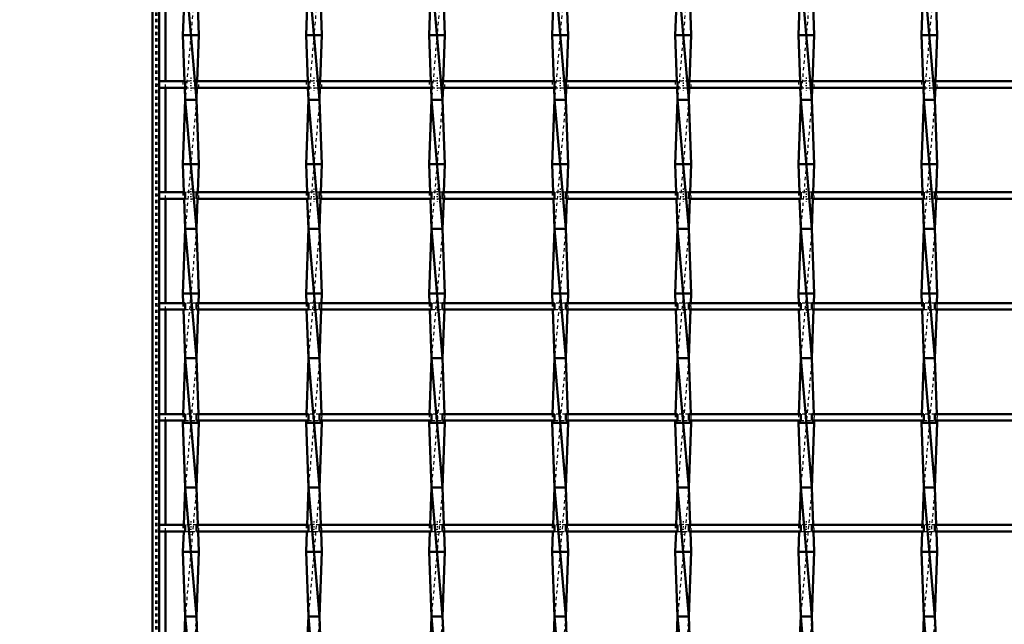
# Model space of a CAD drawing. Header units: millimetres. Extents: x -796 to 551, y -500 to 878.
# Tile 3 of 21: x -491 to -186, y -304 to -117. Entities that reach past the tile are written whole.
import ezdxf

# ---------------------------------------------------------------- set-up
doc = ezdxf.new("R2010")
doc.units = ezdxf.units.MM
doc.linetypes.add('Center', pattern=[1.5, 0.45, -0.5, 0.05, -0.5])
doc.linetypes.add('Dashed', pattern=[2, 1, -1])
for name, color, linetype, lineweight in [('2d ConnectionPoints', 7, 'Continuous', 50), ('AM_0', 7, 'Continuous', 50), ('AM_5', 3, 'Continuous', 25), ('AM_7', 7, 'Center', 25), ('AM_9', 6, 'Dashed', 25)]:
    doc.layers.add(name, color=color, linetype=linetype, lineweight=lineweight)
doc.dimstyles.new('ISO-25', dxfattribs={"dimtxt": 2.5, "dimasz": 2.5, "dimexe": 1.25, "dimexo": 0.625, "dimtad": 1, "dimtxsty": 'Standard', "dimcen": 2.5, "dimadec": 0, "dimazin": 0, "dimtfac": 1, "dimtmove": 0, "dimatfit": 3, "dimfxl": 1, "dimarcsym": 0})

# ---------------------------------------------------------------- blocks, each defined once
blk = doc.blocks.new('3_8jdejsm52g9615kl5ly75rf4p________0_in_LSSP2303438211900100035010_4')
at = {"layer": 'AM_0'}
for p, q in [((-439.88, -101.99), (-436.42, -142)), ((-439.95, -103.99), (-440.6, -122)), ((-436.35, -103.99), (-435.7, -122)), ((-440.6, -122), (-440.09, -136.32)), ((-435.7, -122), (-440.6, -122)), ((-435.7, -122), (-436.21, -136.32)), ((-440.01, -138.32), (-439.88, -142)), ((-436.29, -138.32), (-436.42, -142)), ((-439.88, -142), (-440.6, -162)), ((-439.88, -142), (-436.42, -182)), ((-436.42, -142), (-439.88, -142)), ((-436.42, -142), (-435.7, -162)), ((-435.7, -162), (-440.6, -162)), ((-440.6, -162), (-440.29, -170.65)), ((-435.7, -162), (-436.01, -170.65)), ((-440.22, -172.65), (-439.88, -182)), ((-436.08, -172.65), (-436.42, -182)), ((-439.88, -182), (-440.6, -202)), ((-439.88, -182), (-436.42, -222)), ((-436.42, -182), (-439.88, -182)), ((-436.42, -182), (-435.7, -202)), ((-440.6, -202), (-440.49, -204.98)), ((-435.7, -202), (-440.6, -202)), ((-435.7, -202), (-435.81, -204.98)), ((-440.42, -206.98), (-439.88, -222)), ((-435.88, -206.98), (-436.42, -222)), ((-439.88, -222), (-440.5, -239.31)), ((-436.42, -222), (-439.88, -222)), ((-439.88, -222), (-436.42, -262)), ((-436.42, -222), (-435.8, -239.31)), ((-440.58, -241.31), (-440.6, -242)), ((-440.6, -242), (-439.88, -262)), ((-435.7, -242), (-440.6, -242)), ((-435.7, -242), (-436.42, -262)), ((-435.72, -241.31), (-435.7, -242)), ((-439.88, -262), (-440.3, -273.64)), ((-436.42, -262), (-439.88, -262)), ((-439.88, -262), (-436.42, -302)), ((-436.42, -262), (-436, -273.64)), ((-440.37, -275.64), (-440.6, -282)), ((-435.93, -275.64), (-435.7, -282)), ((-440.6, -282), (-439.88, -302)), ((-435.7, -282), (-440.6, -282)), ((-435.7, -282), (-436.42, -302)), ((-439.88, -302), (-440.1, -307.97)), ((-436.42, -302), (-439.88, -302)), ((-439.88, -302), (-436.42, -342)), ((-436.42, -302), (-436.2, -307.97))]:
    blk.add_line(p, q, dxfattribs=at)
at = {"layer": 'AM_9'}
for p, q in [((-436.42, -102), (-439.88, -142)), ((-440.09, -136.32), (-440.01, -138.32)), ((-436.21, -136.32), (-436.29, -138.32)), ((-436.42, -142), (-439.88, -182)), ((-440.29, -170.65), (-440.22, -172.65)), ((-436.01, -170.65), (-436.08, -172.65)), ((-436.42, -182), (-439.88, -222)), ((-440.49, -204.98), (-440.42, -206.98)), ((-435.81, -204.98), (-435.88, -206.98)), ((-436.42, -222), (-439.88, -262)), ((-440.5, -239.31), (-440.58, -241.31)), ((-435.8, -239.31), (-435.72, -241.31)), ((-436.42, -262), (-439.88, -302)), ((-440.3, -273.64), (-440.37, -275.64)), ((-436, -273.64), (-435.93, -275.64)), ((-436.42, -302), (-439.88, -342))]:
    blk.add_line(p, q, dxfattribs=at)
blk = doc.blocks.new('4_dcpkgafhj36kax7x0ks3xwd0w________0_in_LSSP2303438211900100035010_4')
at = {"layer": 'AM_0'}
for p, q in [((-401.78, -102), (-398.32, -142)), ((-401.85, -103.99), (-402.5, -122)), ((-398.25, -103.99), (-397.6, -122)), ((-402.5, -122), (-401.99, -136.32)), ((-397.6, -122), (-402.5, -122)), ((-397.6, -122), (-398.11, -136.32)), ((-401.91, -138.32), (-401.78, -142)), ((-398.19, -138.32), (-398.32, -142)), ((-401.78, -142), (-402.5, -162)), ((-401.78, -142), (-398.32, -182)), ((-398.32, -142), (-401.78, -142)), ((-398.32, -142), (-397.6, -162)), ((-397.6, -162), (-402.5, -162)), ((-402.5, -162), (-402.19, -170.65)), ((-397.6, -162), (-397.91, -170.65)), ((-402.12, -172.65), (-401.78, -182)), ((-397.98, -172.65), (-398.32, -182)), ((-401.78, -182), (-402.5, -202)), ((-401.78, -182), (-398.32, -222)), ((-398.32, -182), (-401.78, -182)), ((-398.32, -182), (-397.6, -202)), ((-402.5, -202), (-402.39, -204.98)), ((-397.6, -202), (-402.5, -202)), ((-397.6, -202), (-397.71, -204.98)), ((-402.32, -206.98), (-401.78, -222)), ((-397.78, -206.98), (-398.32, -222)), ((-401.78, -222), (-402.4, -239.31)), ((-401.78, -222), (-398.32, -262)), ((-398.32, -222), (-401.78, -222)), ((-398.32, -222), (-397.7, -239.31)), ((-402.48, -241.31), (-402.5, -242)), ((-402.5, -242), (-401.78, -262)), ((-397.6, -242), (-402.5, -242)), ((-397.6, -242), (-398.32, -262)), ((-397.62, -241.31), (-397.6, -242)), ((-401.78, -262), (-402.2, -273.64)), ((-401.78, -262), (-398.32, -302)), ((-398.32, -262), (-401.78, -262)), ((-398.32, -262), (-397.9, -273.64)), ((-402.27, -275.64), (-402.5, -282)), ((-397.83, -275.64), (-397.6, -282)), ((-397.6, -282), (-402.5, -282)), ((-402.5, -282), (-401.78, -302)), ((-397.6, -282), (-398.32, -302)), ((-401.78, -302), (-402, -307.97)), ((-401.78, -302), (-398.32, -342)), ((-398.32, -302), (-401.78, -302)), ((-398.32, -302), (-398.1, -307.97))]:
    blk.add_line(p, q, dxfattribs=at)
at = {"layer": 'AM_9'}
for p, q in [((-398.32, -102), (-401.78, -142)), ((-401.99, -136.32), (-401.91, -138.32)), ((-398.11, -136.32), (-398.19, -138.32)), ((-398.32, -142), (-401.78, -182)), ((-402.19, -170.65), (-402.12, -172.65)), ((-397.91, -170.65), (-397.98, -172.65)), ((-398.32, -182), (-401.78, -222)), ((-402.39, -204.98), (-402.32, -206.98)), ((-397.71, -204.98), (-397.78, -206.98)), ((-398.32, -222), (-401.78, -262)), ((-402.4, -239.31), (-402.48, -241.31)), ((-397.7, -239.31), (-397.62, -241.31)), ((-398.32, -262), (-401.78, -302)), ((-402.2, -273.64), (-402.27, -275.64)), ((-397.9, -273.64), (-397.83, -275.64)), ((-398.32, -302), (-401.78, -342))]:
    blk.add_line(p, q, dxfattribs=at)
blk = doc.blocks.new('5_rvnbnyqokekzyzpi90rt1ocik________0_in_LSSP2303438211900100035010_4')
at = {"layer": 'AM_0'}
for p, q in [((-363.68, -102), (-360.22, -142)), ((-363.75, -103.99), (-364.4, -122)), ((-360.15, -103.99), (-359.5, -122)), ((-364.4, -122), (-363.89, -136.32)), ((-359.5, -122), (-364.4, -122)), ((-359.5, -122), (-360.01, -136.32)), ((-363.81, -138.32), (-363.68, -142)), ((-360.09, -138.32), (-360.22, -142)), ((-363.68, -142), (-364.4, -162)), ((-363.68, -142), (-360.22, -182)), ((-360.22, -142), (-363.68, -142)), ((-360.22, -142), (-359.5, -162)), ((-359.5, -162), (-364.4, -162)), ((-364.4, -162), (-364.09, -170.65)), ((-359.5, -162), (-359.81, -170.65)), ((-364.02, -172.65), (-363.68, -182)), ((-359.88, -172.65), (-360.22, -182)), ((-363.68, -182), (-364.4, -202)), ((-363.68, -182), (-360.22, -222)), ((-360.22, -182), (-363.68, -182)), ((-360.22, -182), (-359.5, -202)), ((-364.4, -202), (-364.29, -204.98)), ((-359.5, -202), (-364.4, -202)), ((-359.5, -202), (-359.61, -204.98)), ((-364.22, -206.98), (-363.68, -222)), ((-359.68, -206.98), (-360.22, -222)), ((-363.68, -222), (-364.3, -239.31)), ((-363.68, -222), (-360.22, -262)), ((-360.22, -222), (-363.68, -222)), ((-360.22, -222), (-359.6, -239.31)), ((-364.38, -241.31), (-364.4, -242)), ((-359.5, -242), (-364.4, -242)), ((-364.4, -242), (-363.68, -262)), ((-359.5, -242), (-360.22, -262)), ((-359.52, -241.31), (-359.5, -242)), ((-363.68, -262), (-364.1, -273.64)), ((-360.22, -262), (-363.68, -262)), ((-363.68, -262), (-360.22, -302)), ((-360.22, -262), (-359.8, -273.64)), ((-364.17, -275.64), (-364.4, -282)), ((-359.73, -275.64), (-359.5, -282)), ((-359.5, -282), (-364.4, -282)), ((-364.4, -282), (-363.68, -302)), ((-359.5, -282), (-360.22, -302)), ((-363.68, -302), (-363.9, -307.97)), ((-363.68, -302), (-360.22, -342)), ((-360.22, -302), (-363.68, -302)), ((-360.22, -302), (-360, -307.97))]:
    blk.add_line(p, q, dxfattribs=at)
at = {"layer": 'AM_9'}
for p, q in [((-360.22, -102), (-363.68, -142)), ((-363.89, -136.32), (-363.81, -138.32)), ((-360.01, -136.32), (-360.09, -138.32)), ((-360.22, -142), (-363.68, -182)), ((-364.09, -170.65), (-364.02, -172.65)), ((-359.81, -170.65), (-359.88, -172.65)), ((-360.22, -182), (-363.68, -222)), ((-364.29, -204.98), (-364.22, -206.98)), ((-359.61, -204.98), (-359.68, -206.98)), ((-360.22, -222), (-363.68, -262)), ((-364.3, -239.31), (-364.38, -241.31)), ((-359.6, -239.31), (-359.52, -241.31)), ((-360.22, -262), (-363.68, -302)), ((-364.1, -273.64), (-364.17, -275.64)), ((-359.8, -273.64), (-359.73, -275.64)), ((-360.22, -302), (-363.68, -342))]:
    blk.add_line(p, q, dxfattribs=at)
blk = doc.blocks.new('6_2ymrbvl5xlm0zqnermw9k2z6b________0_in_LSSP2303438211900100035010_4')
at = {"layer": 'AM_0'}
for p, q in [((-325.58, -102), (-322.12, -142)), ((-325.65, -103.99), (-326.3, -122)), ((-322.05, -103.99), (-321.4, -122)), ((-326.3, -122), (-325.79, -136.32)), ((-321.4, -122), (-326.3, -122)), ((-321.4, -122), (-321.91, -136.32)), ((-325.71, -138.32), (-325.58, -142)), ((-321.99, -138.32), (-322.12, -142)), ((-325.58, -142), (-326.3, -162)), ((-325.58, -142), (-322.12, -182)), ((-322.12, -142), (-325.58, -142)), ((-322.12, -142), (-321.4, -162)), ((-321.4, -162), (-326.3, -162)), ((-326.3, -162), (-325.99, -170.65)), ((-321.4, -162), (-321.71, -170.65)), ((-325.92, -172.65), (-325.58, -182)), ((-321.78, -172.65), (-322.12, -182)), ((-325.58, -182), (-326.3, -202)), ((-322.12, -182), (-325.58, -182)), ((-325.58, -182), (-322.12, -222)), ((-322.12, -182), (-321.4, -202)), ((-321.4, -202), (-326.3, -202)), ((-326.3, -202), (-326.19, -204.98)), ((-321.4, -202), (-321.51, -204.98)), ((-326.12, -206.98), (-325.58, -222)), ((-321.58, -206.98), (-322.12, -222)), ((-325.58, -222), (-326.2, -239.31)), ((-325.58, -222), (-322.12, -262)), ((-322.12, -222), (-325.58, -222)), ((-322.12, -222), (-321.5, -239.31)), ((-326.28, -241.31), (-326.3, -242)), ((-321.4, -242), (-326.3, -242)), ((-326.3, -242), (-325.58, -262)), ((-321.4, -242), (-322.12, -262)), ((-321.42, -241.31), (-321.4, -242)), ((-325.58, -262), (-326, -273.64)), ((-322.12, -262), (-325.58, -262)), ((-325.58, -262), (-322.12, -302)), ((-322.12, -262), (-321.7, -273.64)), ((-326.07, -275.64), (-326.3, -282)), ((-321.63, -275.64), (-321.4, -282)), ((-326.3, -282), (-325.58, -302)), ((-321.4, -282), (-326.3, -282)), ((-321.4, -282), (-322.12, -302)), ((-325.58, -302), (-325.8, -307.97)), ((-325.58, -302), (-322.12, -342)), ((-322.12, -302), (-325.58, -302)), ((-322.12, -302), (-321.9, -307.97))]:
    blk.add_line(p, q, dxfattribs=at)
at = {"layer": 'AM_9'}
for p, q in [((-322.12, -102), (-325.58, -142)), ((-325.79, -136.32), (-325.71, -138.32)), ((-321.91, -136.32), (-321.99, -138.32)), ((-322.12, -142), (-325.58, -182)), ((-325.99, -170.65), (-325.92, -172.65)), ((-321.71, -170.65), (-321.78, -172.65)), ((-322.12, -182), (-325.58, -222)), ((-326.19, -204.98), (-326.12, -206.98)), ((-321.51, -204.98), (-321.58, -206.98)), ((-322.12, -222), (-325.58, -262)), ((-326.2, -239.31), (-326.28, -241.31)), ((-321.5, -239.31), (-321.42, -241.31)), ((-322.12, -262), (-325.58, -302)), ((-326, -273.64), (-326.07, -275.64)), ((-321.7, -273.64), (-321.63, -275.64)), ((-322.12, -302), (-325.58, -342))]:
    blk.add_line(p, q, dxfattribs=at)
blk = doc.blocks.new('7_hjg0mv59fyhx2bdtm4tsp8flm________0_in_LSSP2303438211900100035010_4')
at = {"layer": 'AM_0'}
for p, q in [((-287.48, -102), (-284.02, -142)), ((-287.55, -103.99), (-288.2, -122)), ((-283.95, -103.99), (-283.3, -122)), ((-283.3, -122), (-288.2, -122)), ((-288.2, -122), (-287.69, -136.32)), ((-283.3, -122), (-283.81, -136.32)), ((-287.61, -138.32), (-287.48, -142)), ((-283.89, -138.32), (-284.02, -142)), ((-287.48, -142), (-288.2, -162)), ((-287.48, -142), (-284.02, -182)), ((-284.02, -142), (-287.48, -142)), ((-284.02, -142), (-283.3, -162)), ((-283.3, -162), (-288.2, -162)), ((-288.2, -162), (-287.89, -170.65)), ((-283.3, -162), (-283.61, -170.65)), ((-287.82, -172.65), (-287.48, -182)), ((-283.68, -172.65), (-284.02, -182)), ((-287.48, -182), (-288.2, -202)), ((-284.02, -182), (-287.48, -182)), ((-287.48, -182), (-284.02, -222)), ((-284.02, -182), (-283.3, -202)), ((-283.3, -202), (-288.2, -202)), ((-288.2, -202), (-288.09, -204.98)), ((-283.3, -202), (-283.41, -204.98)), ((-288.02, -206.98), (-287.48, -222)), ((-283.48, -206.98), (-284.02, -222)), ((-287.48, -222), (-288.1, -239.31)), ((-287.48, -222), (-284.02, -262)), ((-284.02, -222), (-287.48, -222)), ((-284.02, -222), (-283.4, -239.31)), ((-288.18, -241.31), (-288.2, -242)), ((-283.3, -242), (-288.2, -242)), ((-288.2, -242), (-287.48, -262)), ((-283.3, -242), (-284.02, -262)), ((-283.32, -241.31), (-283.3, -242)), ((-287.48, -262), (-287.9, -273.64)), ((-284.02, -262), (-287.48, -262)), ((-287.48, -262), (-284.02, -302)), ((-284.02, -262), (-283.6, -273.64)), ((-287.97, -275.64), (-288.2, -282)), ((-283.53, -275.64), (-283.3, -282)), ((-288.2, -282), (-287.48, -302)), ((-283.3, -282), (-288.2, -282)), ((-283.3, -282), (-284.02, -302)), ((-287.48, -302), (-287.7, -307.97)), ((-287.48, -302), (-284.02, -342)), ((-284.02, -302), (-287.48, -302)), ((-284.02, -302), (-283.8, -307.97))]:
    blk.add_line(p, q, dxfattribs=at)
at = {"layer": 'AM_9'}
for p, q in [((-284.02, -102), (-287.48, -142)), ((-287.69, -136.32), (-287.61, -138.32)), ((-283.81, -136.32), (-283.89, -138.32)), ((-284.02, -142), (-287.48, -182)), ((-287.89, -170.65), (-287.82, -172.65)), ((-283.61, -170.65), (-283.68, -172.65)), ((-284.02, -182), (-287.48, -222)), ((-288.09, -204.98), (-288.02, -206.98)), ((-283.41, -204.98), (-283.48, -206.98)), ((-284.02, -222), (-287.48, -262)), ((-288.1, -239.31), (-288.18, -241.31)), ((-283.4, -239.31), (-283.32, -241.31)), ((-284.02, -262), (-287.48, -302)), ((-287.9, -273.64), (-287.97, -275.64)), ((-283.6, -273.64), (-283.53, -275.64)), ((-284.02, -302), (-287.48, -342))]:
    blk.add_line(p, q, dxfattribs=at)
blk = doc.blocks.new('8_jmbh301me0bxsrqy3q9w01cdf________0_in_LSSP2303438211900100035010_4')
at = {"layer": 'AM_0'}
for p, q in [((-249.38, -102), (-245.92, -142)), ((-249.45, -103.99), (-250.1, -122)), ((-245.85, -103.99), (-245.2, -122)), ((-245.2, -122), (-250.1, -122)), ((-250.1, -122), (-249.59, -136.32)), ((-245.2, -122), (-245.71, -136.32)), ((-249.51, -138.32), (-249.38, -142)), ((-245.79, -138.32), (-245.92, -142)), ((-249.38, -142), (-250.1, -162)), ((-249.38, -142), (-245.92, -182)), ((-245.92, -142), (-249.38, -142)), ((-245.92, -142), (-245.2, -162)), ((-245.2, -162), (-250.1, -162)), ((-250.1, -162), (-249.79, -170.65)), ((-245.2, -162), (-245.51, -170.65)), ((-249.72, -172.65), (-249.38, -182)), ((-245.58, -172.65), (-245.92, -182)), ((-249.38, -182), (-250.1, -202)), ((-249.38, -182), (-245.92, -222)), ((-245.92, -182), (-249.38, -182)), ((-245.92, -182), (-245.2, -202)), ((-245.2, -202), (-250.1, -202)), ((-250.1, -202), (-249.99, -204.98)), ((-245.2, -202), (-245.31, -204.98)), ((-249.92, -206.98), (-249.38, -222)), ((-245.38, -206.98), (-245.92, -222)), ((-249.38, -222), (-250, -239.31)), ((-249.38, -222), (-245.92, -262)), ((-245.92, -222), (-249.38, -222)), ((-245.92, -222), (-245.3, -239.31)), ((-250.08, -241.31), (-250.1, -242)), ((-245.2, -242), (-250.1, -242)), ((-250.1, -242), (-249.38, -262)), ((-245.2, -242), (-245.92, -262)), ((-245.22, -241.31), (-245.2, -242)), ((-249.38, -262), (-249.8, -273.64)), ((-245.92, -262), (-249.38, -262)), ((-249.38, -262), (-245.92, -302)), ((-245.92, -262), (-245.5, -273.64)), ((-249.87, -275.64), (-250.1, -282)), ((-245.43, -275.64), (-245.2, -282)), ((-250.1, -282), (-249.38, -302)), ((-245.2, -282), (-250.1, -282)), ((-245.2, -282), (-245.92, -302)), ((-249.38, -302), (-249.6, -307.97)), ((-245.92, -302), (-249.38, -302)), ((-249.38, -302), (-245.92, -342)), ((-245.92, -302), (-245.7, -307.97))]:
    blk.add_line(p, q, dxfattribs=at)
at = {"layer": 'AM_9'}
for p, q in [((-245.92, -102), (-249.38, -142)), ((-249.59, -136.32), (-249.51, -138.32)), ((-245.71, -136.32), (-245.79, -138.32)), ((-245.92, -142), (-249.38, -182)), ((-249.79, -170.65), (-249.72, -172.65)), ((-245.51, -170.65), (-245.58, -172.65)), ((-245.92, -182), (-249.38, -222)), ((-249.99, -204.98), (-249.92, -206.98)), ((-245.31, -204.98), (-245.38, -206.98)), ((-245.92, -222), (-249.38, -262)), ((-250, -239.31), (-250.08, -241.31)), ((-245.3, -239.31), (-245.22, -241.31)), ((-245.92, -262), (-249.38, -302)), ((-249.8, -273.64), (-249.87, -275.64)), ((-245.5, -273.64), (-245.43, -275.64)), ((-245.92, -302), (-249.38, -342))]:
    blk.add_line(p, q, dxfattribs=at)
blk = doc.blocks.new('9_thc5e3vwb5a25jl9syxnbmw4b________0_in_LSSP2303438211900100035010_4')
at = {"layer": 'AM_0'}
for p, q in [((-211.28, -102), (-207.82, -142)), ((-211.35, -103.99), (-212, -122)), ((-207.75, -103.99), (-207.1, -122)), ((-207.1, -122), (-212, -122)), ((-212, -122), (-211.49, -136.32)), ((-207.1, -122), (-207.61, -136.32)), ((-211.41, -138.32), (-211.28, -142)), ((-207.69, -138.32), (-207.82, -142)), ((-211.28, -142), (-212, -162)), ((-211.28, -142), (-207.82, -182)), ((-207.82, -142), (-211.28, -142)), ((-207.82, -142), (-207.1, -162)), ((-207.1, -162), (-212, -162)), ((-212, -162), (-211.69, -170.65)), ((-207.1, -162), (-207.41, -170.65)), ((-211.62, -172.65), (-211.28, -182)), ((-207.48, -172.65), (-207.82, -182)), ((-211.28, -182), (-212, -202)), ((-207.82, -182), (-211.28, -182)), ((-211.28, -182), (-207.82, -222)), ((-207.82, -182), (-207.1, -202)), ((-207.1, -202), (-212, -202)), ((-212, -202), (-211.89, -204.98)), ((-207.1, -202), (-207.21, -204.98)), ((-211.82, -206.98), (-211.28, -222)), ((-207.28, -206.98), (-207.82, -222)), ((-211.28, -222), (-211.9, -239.31)), ((-211.28, -222), (-207.82, -262)), ((-207.82, -222), (-211.28, -222)), ((-207.82, -222), (-207.2, -239.31)), ((-211.98, -241.31), (-212, -242)), ((-207.1, -242), (-212, -242)), ((-212, -242), (-211.28, -262)), ((-207.1, -242), (-207.82, -262)), ((-207.12, -241.31), (-207.1, -242)), ((-211.28, -262), (-211.7, -273.64)), ((-207.82, -262), (-211.28, -262)), ((-211.28, -262), (-207.82, -302)), ((-207.82, -262), (-207.4, -273.64)), ((-211.77, -275.64), (-212, -282)), ((-207.33, -275.64), (-207.1, -282)), ((-212, -282), (-211.28, -302)), ((-207.1, -282), (-212, -282)), ((-207.1, -282), (-207.82, -302)), ((-211.28, -302), (-211.5, -307.97)), ((-211.28, -302), (-207.82, -342)), ((-207.82, -302), (-211.28, -302)), ((-207.82, -302), (-207.6, -307.97))]:
    blk.add_line(p, q, dxfattribs=at)
at = {"layer": 'AM_9'}
for p, q in [((-207.82, -102), (-211.28, -142)), ((-211.49, -136.32), (-211.41, -138.32)), ((-207.61, -136.32), (-207.69, -138.32)), ((-207.82, -142), (-211.28, -182)), ((-211.69, -170.65), (-211.62, -172.65)), ((-207.41, -170.65), (-207.48, -172.65)), ((-207.82, -182), (-211.28, -222)), ((-211.89, -204.98), (-211.82, -206.98)), ((-207.21, -204.98), (-207.28, -206.98)), ((-207.82, -222), (-211.28, -262)), ((-211.9, -239.31), (-211.98, -241.31)), ((-207.2, -239.31), (-207.12, -241.31)), ((-207.82, -262), (-211.28, -302)), ((-211.7, -273.64), (-211.77, -275.64)), ((-207.4, -273.64), (-207.33, -275.64)), ((-207.82, -302), (-211.28, -342))]:
    blk.add_line(p, q, dxfattribs=at)
blk = doc.blocks.new('34_k0wbt7moceq4je5k5l5r5oqhk________0_in_LSSP2303438211900100035010_4')
at = {"layer": 'AM_0'}
for p, q in [((-439.88, -273.64), (-448, -273.64)), ((-448, -273.64), (-448, -275.64)), ((-439.88, -273.64), (-439.88, -275.64)), ((-401.78, -273.64), (-436.42, -273.64)), ((-436.42, -275.64), (-436.42, -273.64)), ((-401.78, -273.64), (-401.78, -275.64)), ((-398.32, -275.64), (-398.32, -273.64)), ((-363.68, -273.64), (-398.32, -273.64)), ((-363.68, -273.64), (-363.68, -275.64)), ((-360.22, -275.64), (-360.22, -273.64)), ((-325.58, -273.64), (-360.22, -273.64)), ((-325.58, -273.64), (-325.58, -275.64)), ((-287.48, -273.64), (-322.12, -273.64)), ((-322.12, -275.64), (-322.12, -273.64)), ((-287.48, -273.64), (-287.48, -275.64)), ((-284.02, -275.64), (-284.02, -273.64)), ((-249.38, -273.64), (-284.02, -273.64)), ((-249.38, -273.64), (-249.38, -275.64)), ((-211.28, -273.64), (-245.92, -273.64)), ((-245.92, -275.64), (-245.92, -273.64)), ((-211.28, -273.64), (-211.28, -275.64)), ((-207.82, -275.64), (-207.82, -273.64)), ((-173.18, -273.64), (-207.82, -273.64)), ((-439.88, -275.64), (-448, -275.64)), ((-401.78, -275.64), (-436.42, -275.64)), ((-363.68, -275.64), (-398.32, -275.64)), ((-325.58, -275.64), (-360.22, -275.64)), ((-287.48, -275.64), (-322.12, -275.64)), ((-249.38, -275.64), (-284.02, -275.64)), ((-211.28, -275.64), (-245.92, -275.64)), ((-173.18, -275.64), (-207.82, -275.64))]:
    blk.add_line(p, q, dxfattribs=at)
at = {"layer": 'AM_7'}
for p, q in [((-438.15, -272.44), (-438.15, -276.84)), ((-400.05, -272.44), (-400.05, -276.84)), ((-361.95, -272.44), (-361.95, -276.84)), ((-323.85, -272.44), (-323.85, -276.84)), ((-285.75, -272.44), (-285.75, -276.84)), ((-247.65, -272.44), (-247.65, -276.84)), ((-209.55, -272.44), (-209.55, -276.84))]:
    blk.add_line(p, q, dxfattribs=at)
at = {"layer": 'AM_9'}
for p, q in [((-440.6, -273.64), (-440.6, -275.64)), ((-436.42, -273.64), (-439.88, -273.64)), ((-435.7, -275.64), (-435.7, -273.64)), ((-402.5, -273.64), (-402.5, -275.64)), ((-398.32, -273.64), (-401.78, -273.64)), ((-397.6, -275.64), (-397.6, -273.64)), ((-364.4, -273.64), (-364.4, -275.64)), ((-360.22, -273.64), (-363.68, -273.64)), ((-359.5, -275.64), (-359.5, -273.64)), ((-326.3, -273.64), (-326.3, -275.64)), ((-322.12, -273.64), (-325.58, -273.64)), ((-321.4, -275.64), (-321.4, -273.64)), ((-288.2, -273.64), (-288.2, -275.64)), ((-284.02, -273.64), (-287.48, -273.64)), ((-283.3, -275.64), (-283.3, -273.64)), ((-250.1, -273.64), (-250.1, -275.64)), ((-245.92, -273.64), (-249.38, -273.64)), ((-245.2, -275.64), (-245.2, -273.64)), ((-212, -273.64), (-212, -275.64)), ((-207.82, -273.64), (-211.28, -273.64)), ((-207.1, -275.64), (-207.1, -273.64)), ((-439.88, -275.64), (-436.42, -275.64)), ((-401.78, -275.64), (-398.32, -275.64)), ((-363.68, -275.64), (-360.22, -275.64)), ((-325.58, -275.64), (-322.12, -275.64)), ((-287.48, -275.64), (-284.02, -275.64)), ((-249.38, -275.64), (-245.92, -275.64)), ((-211.28, -275.64), (-207.82, -275.64))]:
    blk.add_line(p, q, dxfattribs=at)
blk = doc.blocks.new('35_knnfaqcv1eyd314n5xor3bzde________0_in_LSSP2303438211900100035010_4')
at = {"layer": 'AM_0'}
for p, q in [((-439.88, -239.31), (-448, -239.31)), ((-448, -239.31), (-448, -241.31)), ((-439.88, -239.31), (-439.88, -241.31)), ((-401.78, -239.31), (-436.42, -239.31)), ((-436.42, -241.31), (-436.42, -239.31)), ((-401.78, -239.31), (-401.78, -241.31)), ((-398.32, -241.31), (-398.32, -239.31)), ((-363.68, -239.31), (-398.32, -239.31)), ((-363.68, -239.31), (-363.68, -241.31)), ((-325.58, -239.31), (-360.22, -239.31)), ((-360.22, -241.31), (-360.22, -239.31)), ((-325.58, -239.31), (-325.58, -241.31)), ((-322.12, -241.31), (-322.12, -239.31)), ((-287.48, -239.31), (-322.12, -239.31)), ((-287.48, -239.31), (-287.48, -241.31)), ((-284.02, -241.31), (-284.02, -239.31)), ((-249.38, -239.31), (-284.02, -239.31)), ((-249.38, -239.31), (-249.38, -241.31)), ((-211.28, -239.31), (-245.92, -239.31)), ((-245.92, -241.31), (-245.92, -239.31)), ((-211.28, -239.31), (-211.28, -241.31)), ((-207.82, -241.31), (-207.82, -239.31)), ((-173.18, -239.31), (-207.82, -239.31)), ((-439.88, -241.31), (-448, -241.31)), ((-401.78, -241.31), (-436.42, -241.31)), ((-363.68, -241.31), (-398.32, -241.31)), ((-325.58, -241.31), (-360.22, -241.31)), ((-287.48, -241.31), (-322.12, -241.31)), ((-249.38, -241.31), (-284.02, -241.31)), ((-211.28, -241.31), (-245.92, -241.31)), ((-173.18, -241.31), (-207.82, -241.31))]:
    blk.add_line(p, q, dxfattribs=at)
at = {"layer": 'AM_7'}
for p, q in [((-438.15, -238.11), (-438.15, -242.51)), ((-400.05, -238.11), (-400.05, -242.51)), ((-361.95, -238.11), (-361.95, -242.51)), ((-323.85, -238.11), (-323.85, -242.51)), ((-285.75, -238.11), (-285.75, -242.51)), ((-247.65, -238.11), (-247.65, -242.51)), ((-209.55, -238.11), (-209.55, -242.51))]:
    blk.add_line(p, q, dxfattribs=at)
at = {"layer": 'AM_9'}
for p, q in [((-440.6, -239.31), (-440.6, -241.31)), ((-436.42, -239.31), (-439.88, -239.31)), ((-435.7, -241.31), (-435.7, -239.31)), ((-402.5, -239.31), (-402.5, -241.31)), ((-398.32, -239.31), (-401.78, -239.31)), ((-397.6, -241.31), (-397.6, -239.31)), ((-364.4, -239.31), (-364.4, -241.31)), ((-360.22, -239.31), (-363.68, -239.31)), ((-359.5, -241.31), (-359.5, -239.31)), ((-326.3, -239.31), (-326.3, -241.31)), ((-322.12, -239.31), (-325.58, -239.31)), ((-321.4, -241.31), (-321.4, -239.31)), ((-288.2, -239.31), (-288.2, -241.31)), ((-284.02, -239.31), (-287.48, -239.31)), ((-283.3, -241.31), (-283.3, -239.31)), ((-250.1, -239.31), (-250.1, -241.31)), ((-245.92, -239.31), (-249.38, -239.31)), ((-245.2, -241.31), (-245.2, -239.31)), ((-212, -239.31), (-212, -241.31)), ((-207.82, -239.31), (-211.28, -239.31)), ((-207.1, -241.31), (-207.1, -239.31)), ((-439.88, -241.31), (-436.42, -241.31)), ((-401.78, -241.31), (-398.32, -241.31)), ((-363.68, -241.31), (-360.22, -241.31)), ((-325.58, -241.31), (-322.12, -241.31)), ((-287.48, -241.31), (-284.02, -241.31)), ((-249.38, -241.31), (-245.92, -241.31)), ((-211.28, -241.31), (-207.82, -241.31))]:
    blk.add_line(p, q, dxfattribs=at)
blk = doc.blocks.new('36_84yjp0s0qbxnobn1x92upvfyf________0_in_LSSP2303438211900100035010_4')
at = {"layer": 'AM_0'}
for p, q in [((-439.88, -204.98), (-448, -204.98)), ((-448, -204.98), (-448, -206.98)), ((-439.88, -206.98), (-448, -206.98)), ((-439.88, -204.98), (-439.88, -206.98)), ((-401.78, -204.98), (-436.42, -204.98)), ((-436.42, -206.98), (-436.42, -204.98)), ((-401.78, -206.98), (-436.42, -206.98)), ((-401.78, -204.98), (-401.78, -206.98)), ((-363.68, -204.98), (-398.32, -204.98)), ((-398.32, -206.98), (-398.32, -204.98)), ((-363.68, -206.98), (-398.32, -206.98)), ((-363.68, -204.98), (-363.68, -206.98)), ((-325.58, -204.98), (-360.22, -204.98)), ((-360.22, -206.98), (-360.22, -204.98)), ((-325.58, -206.98), (-360.22, -206.98)), ((-325.58, -204.98), (-325.58, -206.98)), ((-287.48, -204.98), (-322.12, -204.98)), ((-322.12, -206.98), (-322.12, -204.98)), ((-287.48, -206.98), (-322.12, -206.98)), ((-287.48, -204.98), (-287.48, -206.98)), ((-284.02, -206.98), (-284.02, -204.98)), ((-249.38, -204.98), (-284.02, -204.98)), ((-249.38, -206.98), (-284.02, -206.98)), ((-249.38, -204.98), (-249.38, -206.98)), ((-211.28, -204.98), (-245.92, -204.98)), ((-245.92, -206.98), (-245.92, -204.98)), ((-211.28, -206.98), (-245.92, -206.98)), ((-211.28, -204.98), (-211.28, -206.98)), ((-207.82, -206.98), (-207.82, -204.98)), ((-173.18, -204.98), (-207.82, -204.98)), ((-173.18, -206.98), (-207.82, -206.98))]:
    blk.add_line(p, q, dxfattribs=at)
at = {"layer": 'AM_7'}
for p, q in [((-438.15, -203.78), (-438.15, -208.18)), ((-400.05, -203.78), (-400.05, -208.18)), ((-361.95, -203.78), (-361.95, -208.18)), ((-323.85, -203.78), (-323.85, -208.18)), ((-285.75, -203.78), (-285.75, -208.18)), ((-247.65, -203.78), (-247.65, -208.18)), ((-209.55, -203.78), (-209.55, -208.18))]:
    blk.add_line(p, q, dxfattribs=at)
at = {"layer": 'AM_9'}
for p, q in [((-440.6, -204.98), (-440.6, -206.98)), ((-436.42, -204.98), (-439.88, -204.98)), ((-439.88, -206.98), (-436.42, -206.98)), ((-435.7, -206.98), (-435.7, -204.98)), ((-402.5, -204.98), (-402.5, -206.98)), ((-398.32, -204.98), (-401.78, -204.98)), ((-401.78, -206.98), (-398.32, -206.98)), ((-397.6, -206.98), (-397.6, -204.98)), ((-364.4, -204.98), (-364.4, -206.98)), ((-360.22, -204.98), (-363.68, -204.98)), ((-363.68, -206.98), (-360.22, -206.98)), ((-359.5, -206.98), (-359.5, -204.98)), ((-326.3, -204.98), (-326.3, -206.98)), ((-322.12, -204.98), (-325.58, -204.98)), ((-325.58, -206.98), (-322.12, -206.98)), ((-321.4, -206.98), (-321.4, -204.98)), ((-288.2, -204.98), (-288.2, -206.98)), ((-284.02, -204.98), (-287.48, -204.98)), ((-287.48, -206.98), (-284.02, -206.98)), ((-283.3, -206.98), (-283.3, -204.98)), ((-250.1, -204.98), (-250.1, -206.98)), ((-245.92, -204.98), (-249.38, -204.98)), ((-249.38, -206.98), (-245.92, -206.98)), ((-245.2, -206.98), (-245.2, -204.98)), ((-212, -204.98), (-212, -206.98)), ((-207.82, -204.98), (-211.28, -204.98)), ((-211.28, -206.98), (-207.82, -206.98)), ((-207.1, -206.98), (-207.1, -204.98))]:
    blk.add_line(p, q, dxfattribs=at)
blk = doc.blocks.new('37_i526gtdwbxwopwz2b5hc2elja________0_in_LSSP2303438211900100035010_4')
at = {"layer": 'AM_0'}
for p, q in [((-439.88, -170.65), (-448, -170.65)), ((-448, -170.65), (-448, -172.65)), ((-439.88, -170.65), (-439.88, -172.65)), ((-401.78, -170.65), (-436.42, -170.65)), ((-436.42, -172.65), (-436.42, -170.65)), ((-401.78, -170.65), (-401.78, -172.65)), ((-363.68, -170.65), (-398.32, -170.65)), ((-398.32, -172.65), (-398.32, -170.65)), ((-363.68, -170.65), (-363.68, -172.65)), ((-325.58, -170.65), (-360.22, -170.65)), ((-360.22, -172.65), (-360.22, -170.65)), ((-325.58, -170.65), (-325.58, -172.65)), ((-322.12, -172.65), (-322.12, -170.65)), ((-287.48, -170.65), (-322.12, -170.65)), ((-287.48, -170.65), (-287.48, -172.65)), ((-284.02, -172.65), (-284.02, -170.65)), ((-249.38, -170.65), (-284.02, -170.65)), ((-249.38, -170.65), (-249.38, -172.65)), ((-211.28, -170.65), (-245.92, -170.65)), ((-245.92, -172.65), (-245.92, -170.65)), ((-211.28, -170.65), (-211.28, -172.65)), ((-207.82, -172.65), (-207.82, -170.65)), ((-173.18, -170.65), (-207.82, -170.65)), ((-439.88, -172.65), (-448, -172.65)), ((-401.78, -172.65), (-436.42, -172.65)), ((-363.68, -172.65), (-398.32, -172.65)), ((-325.58, -172.65), (-360.22, -172.65)), ((-287.48, -172.65), (-322.12, -172.65)), ((-249.38, -172.65), (-284.02, -172.65)), ((-211.28, -172.65), (-245.92, -172.65)), ((-173.18, -172.65), (-207.82, -172.65))]:
    blk.add_line(p, q, dxfattribs=at)
at = {"layer": 'AM_7'}
for p, q in [((-438.15, -169.45), (-438.15, -173.85)), ((-400.05, -169.45), (-400.05, -173.85)), ((-361.95, -169.45), (-361.95, -173.85)), ((-323.85, -169.45), (-323.85, -173.85)), ((-285.75, -169.45), (-285.75, -173.85)), ((-247.65, -169.45), (-247.65, -173.85)), ((-209.55, -169.45), (-209.55, -173.85))]:
    blk.add_line(p, q, dxfattribs=at)
at = {"layer": 'AM_9'}
for p, q in [((-440.6, -170.65), (-440.6, -172.65)), ((-436.42, -170.65), (-439.88, -170.65)), ((-435.7, -172.65), (-435.7, -170.65)), ((-402.5, -170.65), (-402.5, -172.65)), ((-398.32, -170.65), (-401.78, -170.65)), ((-397.6, -172.65), (-397.6, -170.65)), ((-364.4, -170.65), (-364.4, -172.65)), ((-360.22, -170.65), (-363.68, -170.65)), ((-359.5, -172.65), (-359.5, -170.65)), ((-326.3, -170.65), (-326.3, -172.65)), ((-322.12, -170.65), (-325.58, -170.65)), ((-321.4, -172.65), (-321.4, -170.65)), ((-288.2, -170.65), (-288.2, -172.65)), ((-284.02, -170.65), (-287.48, -170.65)), ((-283.3, -172.65), (-283.3, -170.65)), ((-250.1, -170.65), (-250.1, -172.65)), ((-245.92, -170.65), (-249.38, -170.65)), ((-245.2, -172.65), (-245.2, -170.65)), ((-212, -170.65), (-212, -172.65)), ((-207.82, -170.65), (-211.28, -170.65)), ((-207.1, -172.65), (-207.1, -170.65)), ((-439.88, -172.65), (-436.42, -172.65)), ((-401.78, -172.65), (-398.32, -172.65)), ((-363.68, -172.65), (-360.22, -172.65)), ((-325.58, -172.65), (-322.12, -172.65)), ((-287.48, -172.65), (-284.02, -172.65)), ((-249.38, -172.65), (-245.92, -172.65)), ((-211.28, -172.65), (-207.82, -172.65))]:
    blk.add_line(p, q, dxfattribs=at)
blk = doc.blocks.new('38_z5alpf4r8tdammhifzwgb5vee________0_in_LSSP2303438211900100035010_4')
at = {"layer": 'AM_0'}
for p, q in [((-439.88, -136.32), (-448, -136.32)), ((-448, -136.32), (-448, -138.32)), ((-439.88, -136.32), (-439.88, -138.32)), ((-401.78, -136.32), (-436.42, -136.32)), ((-436.42, -138.32), (-436.42, -136.32)), ((-401.78, -136.32), (-401.78, -138.32)), ((-398.32, -138.32), (-398.32, -136.32)), ((-363.68, -136.32), (-398.32, -136.32)), ((-363.68, -136.32), (-363.68, -138.32)), ((-325.58, -136.32), (-360.22, -136.32)), ((-360.22, -138.32), (-360.22, -136.32)), ((-325.58, -136.32), (-325.58, -138.32)), ((-322.12, -138.32), (-322.12, -136.32)), ((-287.48, -136.32), (-322.12, -136.32)), ((-287.48, -136.32), (-287.48, -138.32)), ((-284.02, -138.32), (-284.02, -136.32)), ((-249.38, -136.32), (-284.02, -136.32)), ((-249.38, -136.32), (-249.38, -138.32)), ((-211.28, -136.32), (-245.92, -136.32)), ((-245.92, -138.32), (-245.92, -136.32)), ((-211.28, -136.32), (-211.28, -138.32)), ((-207.82, -138.32), (-207.82, -136.32)), ((-173.18, -136.32), (-207.82, -136.32)), ((-439.88, -138.32), (-448, -138.32)), ((-401.78, -138.32), (-436.42, -138.32)), ((-363.68, -138.32), (-398.32, -138.32)), ((-325.58, -138.32), (-360.22, -138.32)), ((-287.48, -138.32), (-322.12, -138.32)), ((-249.38, -138.32), (-284.02, -138.32)), ((-211.28, -138.32), (-245.92, -138.32)), ((-173.18, -138.32), (-207.82, -138.32))]:
    blk.add_line(p, q, dxfattribs=at)
at = {"layer": 'AM_7'}
for p, q in [((-438.15, -135.12), (-438.15, -139.52)), ((-400.05, -135.12), (-400.05, -139.52)), ((-361.95, -135.12), (-361.95, -139.52)), ((-323.85, -135.12), (-323.85, -139.52)), ((-285.75, -135.12), (-285.75, -139.52)), ((-247.65, -135.12), (-247.65, -139.52)), ((-209.55, -135.12), (-209.55, -139.52))]:
    blk.add_line(p, q, dxfattribs=at)
at = {"layer": 'AM_9'}
for p, q in [((-440.6, -136.32), (-440.6, -138.32)), ((-436.42, -136.32), (-439.88, -136.32)), ((-435.7, -138.32), (-435.7, -136.32)), ((-402.5, -136.32), (-402.5, -138.32)), ((-398.32, -136.32), (-401.78, -136.32)), ((-397.6, -138.32), (-397.6, -136.32)), ((-364.4, -136.32), (-364.4, -138.32)), ((-360.22, -136.32), (-363.68, -136.32)), ((-359.5, -138.32), (-359.5, -136.32)), ((-326.3, -136.32), (-326.3, -138.32)), ((-322.12, -136.32), (-325.58, -136.32)), ((-321.4, -138.32), (-321.4, -136.32)), ((-288.2, -136.32), (-288.2, -138.32)), ((-284.02, -136.32), (-287.48, -136.32)), ((-283.3, -138.32), (-283.3, -136.32)), ((-250.1, -136.32), (-250.1, -138.32)), ((-245.92, -136.32), (-249.38, -136.32)), ((-245.2, -138.32), (-245.2, -136.32)), ((-212, -136.32), (-212, -138.32)), ((-207.82, -136.32), (-211.28, -136.32)), ((-207.1, -138.32), (-207.1, -136.32)), ((-439.88, -138.32), (-436.42, -138.32)), ((-401.78, -138.32), (-398.32, -138.32)), ((-363.68, -138.32), (-360.22, -138.32)), ((-325.58, -138.32), (-322.12, -138.32)), ((-287.48, -138.32), (-284.02, -138.32)), ((-249.38, -138.32), (-245.92, -138.32)), ((-211.28, -138.32), (-207.82, -138.32))]:
    blk.add_line(p, q, dxfattribs=at)
blk = doc.blocks.new('57_ymrh9jo65em4au1ylaii5cngh________0_in_LSSP2303438211900100035010_4')
at = {"layer": 'AM_0'}
for p, q in [((-450, -498), (-450, 498)), ((-448, -498), (-448, 498)), ((-446.05, -136.32), (-446.05, -103.99)), ((-446.05, -170.65), (-446.05, -138.32)), ((-446.05, -204.98), (-446.05, -172.65)), ((-446.05, -239.31), (-446.05, -206.98)), ((-446.05, -273.64), (-446.05, -241.31)), ((-446.05, -307.97), (-446.05, -275.64))]:
    blk.add_line(p, q, dxfattribs=at)
at = {"layer": 'AM_9'}
for p, q in [((-448.99, -498), (-448.99, 498)), ((-448.55, -498), (-448.55, 498)), ((-446.05, -138.32), (-446.05, -136.32)), ((-446.05, -172.65), (-446.05, -170.65)), ((-446.05, -206.98), (-446.05, -204.98)), ((-446.05, -241.31), (-446.05, -239.31)), ((-446.05, -275.64), (-446.05, -273.64))]:
    blk.add_line(p, q, dxfattribs=at)
blk = doc.blocks.new('*D58')
at = {"layer": 'AM_5', "color": 0, "lineweight": -2}
for p, q in [((-450, 500), (-670, 500)), ((-670, 460), (-670, 208.94)), ((-670, -460), (-670, -208.94)), ((-450, -500), (-670, -500))]:
    blk.add_line(p, q, dxfattribs=at)
at = {"layer": 'AM_5', "color": 0}
for points in [[(-663.33, 460), (-676.67, 460), (-670, 500)], [(-676.67, -460), (-663.33, -460), (-670, -500)]]:
    blk.add_solid(points, dxfattribs=at)
at = {"layer": 'Defpoints', "color": 0}
for p in [(-450, 500), (-670, -500), (-450, -500)]:
    blk.add_point(p, dxfattribs=at)
at = {"layer": 'AM_5', "color": 0, "insert": (-670, 0), "char_height": 40, "attachment_point": 5, "rotation": 90}
blk.add_mtext('B = 1000 mm', dxfattribs=at)

msp = doc.modelspace()

# ---------------------------------------------------------------- linework, layer by layer
at = {"layer": '2d ConnectionPoints'}
for p in [(-448, -120.155), (-448, -137.32), (-448, -137.32), (-448, -154.485), (-448, -171.65), (-448, -171.65), (-448, -188.815), (-448, -205.98), (-448, -205.98), (-448, -223.145), (-448, -240.31), (-448, -240.31), (-448, -257.475), (-448, -274.64), (-448, -274.64), (-448, -291.805)]:
    msp.add_point(p, dxfattribs=at)

# ---------------------------------------------------------------- block references
for name in ['57_ymrh9jo65em4au1ylaii5cngh________0_in_LSSP2303438211900100035010_4', '3_8jdejsm52g9615kl5ly75rf4p________0_in_LSSP2303438211900100035010_4', '4_dcpkgafhj36kax7x0ks3xwd0w________0_in_LSSP2303438211900100035010_4', '5_rvnbnyqokekzyzpi90rt1ocik________0_in_LSSP2303438211900100035010_4', '6_2ymrbvl5xlm0zqnermw9k2z6b________0_in_LSSP2303438211900100035010_4', '7_hjg0mv59fyhx2bdtm4tsp8flm________0_in_LSSP2303438211900100035010_4', '8_jmbh301me0bxsrqy3q9w01cdf________0_in_LSSP2303438211900100035010_4', '9_thc5e3vwb5a25jl9syxnbmw4b________0_in_LSSP2303438211900100035010_4', '38_z5alpf4r8tdammhifzwgb5vee________0_in_LSSP2303438211900100035010_4', '37_i526gtdwbxwopwz2b5hc2elja________0_in_LSSP2303438211900100035010_4', '36_84yjp0s0qbxnobn1x92upvfyf________0_in_LSSP2303438211900100035010_4', '35_knnfaqcv1eyd314n5xor3bzde________0_in_LSSP2303438211900100035010_4', '34_k0wbt7moceq4je5k5l5r5oqhk________0_in_LSSP2303438211900100035010_4']:
    msp.add_blockref(name, (0, 0))

# ---------------------------------------------------------------- dimensions: what is measured, and where the dimension line sits
at = {"layer": 'AM_5'}
dim = msp.add_linear_dim(base=(-670, -500), p1=(-450, 500), p2=(-450, -500), angle=90, text='B = 1000 mm', dimstyle='ISO-25', override={"dimtxt": 40, "dimasz": 40, "dimexe": 0, "dimexo": 0, "dimgap": 12}, dxfattribs=at)
dim.commit()
dim.dimension.update_dxf_attribs({"geometry": '*D58', "text_midpoint": (-670, 0), "dimtype": 160, "text_rotation": 90})

doc.saveas('drawing.dxf')
